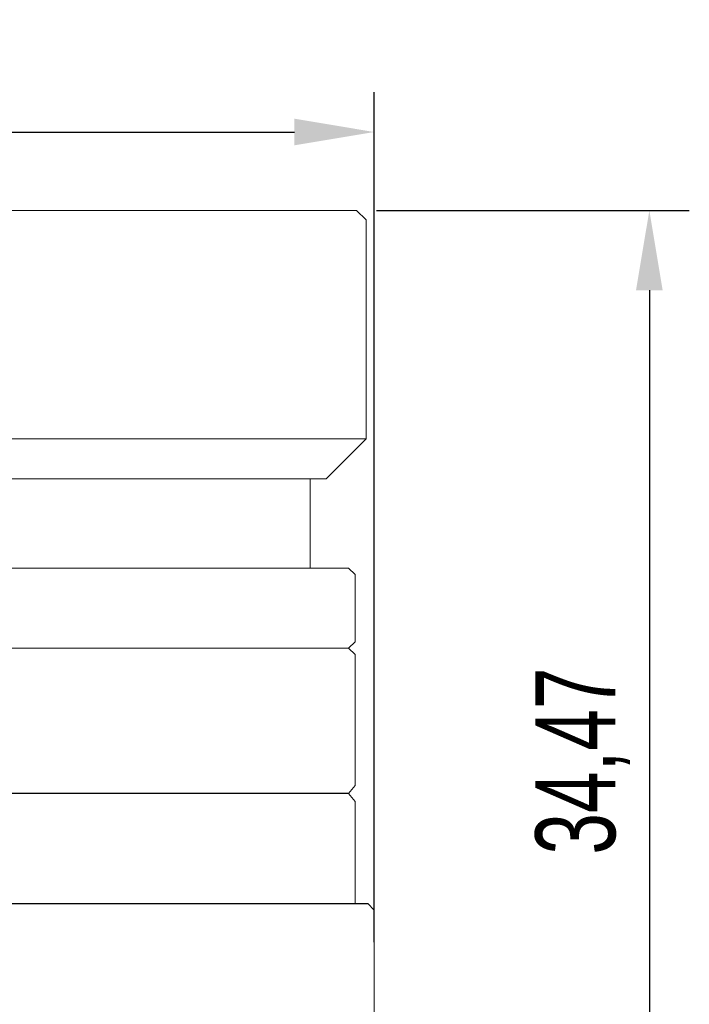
# Model space of a CAD drawing. Header units: millimetres. Extents: x 33 to 201, y 240 to 408.
# Tile 5 of 8: x 64 to 85, y 264 to 295. Entities that reach past the tile are written whole.
import ezdxf

# ---------------------------------------------------------------- set-up
doc = ezdxf.new("R2010")
doc.units = ezdxf.units.MM
doc.header["$LTSCALE"] = 19.36
doc.header["$PDMODE"] = 3
doc.header["$PDSIZE"] = 8
doc.layers.get('Defpoints').update_dxf_attribs({"linetype": 'CONTINUOUS'})
doc.layers.add('1', color=7, linetype='CONTINUOUS', true_color=0xffffff)
doc.layers.add('標注線', color=7, linetype='CONTINUOUS')
doc.styles.get("Standard").update_dxf_attribs({"font": 'txt', "width": 0.7})
doc.dimstyles.new('ISO-25', dxfattribs={"dimtxt": 2.5, "dimasz": 2.5, "dimexe": 1.25, "dimexo": 0.625, "dimtad": 1, "dimdec": 4, "dimdsep": 46, "dimlunit": 6, "dimtxsty": 'STANDARD', "dimcen": 2.5, "dimadec": 0, "dimazin": 0, "dimtfac": 1, "dimtdec": 4, "dimtmove": 0, "dimatfit": 3, "dimfxl": 1, "dimtolj": 1, "dimtzin": 0, "dimarcsym": 0})

# ---------------------------------------------------------------- blocks, each defined once
blk = doc.blocks.new('*D53')
at = {"layer": 'Defpoints', "color": 0, "transparency": 16777216}
for p in [(74.48, 289.091), (74.08, 254.617), (83.638, 254.617)]:
    blk.add_point(p, dxfattribs=at)
at = {"layer": '標注線', "color": 0, "lineweight": -2, "transparency": 16777216}
for p, q in [((75.105, 289.091), (84.888, 289.091)), ((83.638, 286.591), (83.638, 257.117)), ((74.705, 254.617), (84.888, 254.617))]:
    blk.add_line(p, q, dxfattribs=at)
at = {"layer": '標注線', "color": 0, "transparency": 16777216}
for points in [[(83.221, 286.591), (84.054, 286.591), (83.638, 289.091)], [(83.221, 257.117), (84.054, 257.117), (83.638, 254.617)]]:
    blk.add_solid(points, dxfattribs=at)
at = {"layer": '標注線', "color": 0, "transparency": 16777216, "insert": (81.554, 271.854), "char_height": 2.5, "attachment_point": 5, "rotation": 90}
blk.add_mtext('34,47', dxfattribs=at)
blk = doc.blocks.new('*D51')
at = {"layer": 'Defpoints', "color": 0, "transparency": 16777216}
for p in [(75.032, 291.544), (42.03, 265.886), (75.032, 265.564)]:
    blk.add_point(p, dxfattribs=at)
at = {"layer": '標注線', "color": 0, "lineweight": -2, "transparency": 16777216}
for p, q in [((42.03, 266.511), (42.03, 292.794)), ((75.032, 266.189), (75.032, 292.794)), ((44.53, 291.544), (72.532, 291.544))]:
    blk.add_line(p, q, dxfattribs=at)
at = {"layer": '標注線', "color": 0, "transparency": 16777216}
for points in [[(44.53, 291.961), (44.53, 291.128), (42.03, 291.544)], [(72.532, 291.961), (72.532, 291.128), (75.032, 291.544)]]:
    blk.add_solid(points, dxfattribs=at)
at = {"layer": '標注線', "color": 0, "transparency": 16777216, "insert": (58.531, 293.419), "char_height": 2.5, "attachment_point": 5}
blk.add_mtext('33', dxfattribs=at)

msp = doc.modelspace()

# ---------------------------------------------------------------- linework, layer by layer
at = {"layer": '1', "color": 7, "linetype": 'Continuous', "lineweight": 20}
for p, q in [((42.58, 289.091), (74.48, 289.091)), ((74.78, 288.791), (74.48, 289.091)), ((74.78, 281.941), (74.78, 288.791)), ((74.78, 281.941), (42.28, 281.941)), ((74.78, 281.941), (73.53, 280.691)), ((73.53, 280.691), (43.53, 280.691)), ((73.03, 277.891), (73.03, 280.691)), ((42.83, 277.891), (74.23, 277.891)), ((74.23, 277.891), (74.43, 277.691)), ((74.43, 277.691), (74.43, 275.591)), ((74.43, 271.091), (74.43, 275.191)), ((74.43, 271.091), (74.227, 270.841)), ((74.227, 270.841), (74.43, 270.591)), ((74.43, 267.391), (74.43, 270.591)), ((74.83, 267.391), (75.03, 267.191)), ((75.03, 267.191), (75.03, 256.291))]:
    msp.add_line(p, q, dxfattribs=at)
at = {"layer": '1', "color": 7, "linetype": 'Continuous', "lineweight": 15}
for p, q in [((74.23, 275.391), (74.43, 275.591)), ((42.83, 275.391), (74.23, 275.391)), ((74.23, 275.391), (74.43, 275.191))]:
    msp.add_line(p, q, dxfattribs=at)
at = {"layer": '標注線'}
for p, q in [((74.227, 270.841), (42.831, 270.841)), ((42.23, 267.391), (74.83, 267.391))]:
    msp.add_line(p, q, dxfattribs=at)

# ---------------------------------------------------------------- dimensions: what is measured, and where the dimension line sits
dim = msp.add_linear_dim(base=(75.032, 291.544), p1=(42.03, 265.886), p2=(75.032, 265.564), dimstyle='ISO-25', override={"dimdec": 2, "dimdsep": 44, "dimlunit": 2, "dimtdec": 2, "dimtolj": 0, "dimtzin": 8}, dxfattribs=at)
dim.commit()
dim.dimension.update_dxf_attribs({"geometry": '*D51', "text_midpoint": (58.531, 293.419)})
dim = msp.add_linear_dim(base=(83.638, 254.617), p1=(74.48, 289.091), p2=(74.08, 254.617), angle=90, dimstyle='ISO-25', override={"dimdec": 2, "dimdsep": 44, "dimlunit": 2, "dimtdec": 2, "dimtolj": 0, "dimtzin": 8}, dxfattribs=at)
dim.commit()
dim.dimension.update_dxf_attribs({"geometry": '*D53', "text_midpoint": (81.554, 271.854)})

doc.saveas('drawing.dxf')
